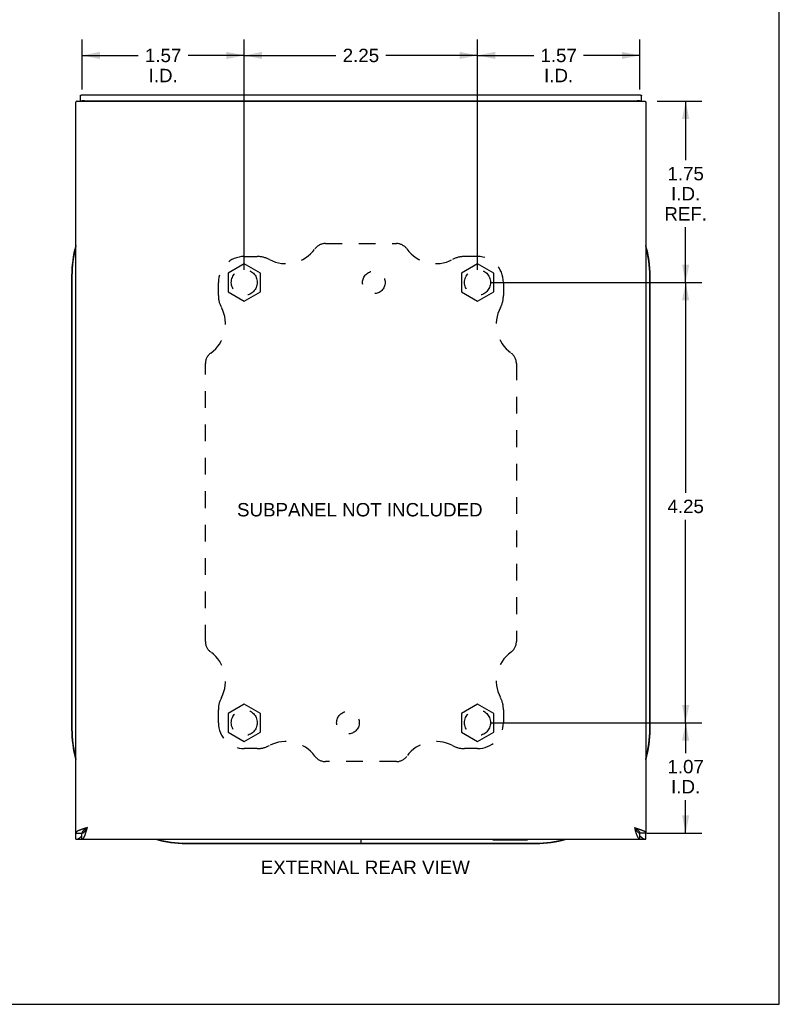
# Model space of a CAD drawing. Header units: inches. Extents: x 0 to 29.3, y 0 to 19.
# Tile 52 of 67: x 22 to 29.3, y 0 to 9.5. Entities that reach past the tile are written whole.
import ezdxf

# ---------------------------------------------------------------- set-up
doc = ezdxf.new("R2010")
doc.units = ezdxf.units.IN
doc.header["$LTSCALE"] = 1.612069
doc.header["$MEASUREMENT"] = 0
doc.linetypes.add('HIDDEN', pattern=[0.2, 0.1, -0.1])
doc.layers.get('0').update_dxf_attribs({"linetype": 'CONTINUOUS'})
for name, color, linetype in [('02___PRT_ALL_AXES', 7, 'CONTINUOUS'), ('06___PRT_ALL_SURFS', 7, 'CONTINUOUS'), ('DEFAULT_2', 8, 'HIDDEN'), ('DIMENSIONS', 7, 'CONTINUOUS')]:
    doc.layers.add(name, color=color, linetype=linetype)
doc.styles.get("Standard").update_dxf_attribs({"font": 'arial.ttf'})
doc.dimstyles.new('DIMSTYLE_1', dxfattribs={"dimtxt": 0.12931, "dimasz": 0.172414, "dimexe": 0.09, "dimexo": 0.07, "dimgap": 0.0375, "dimtad": 0, "dimtih": 1, "dimtoh": 1, "dimzin": 4, "dimdsep": 46, "dimtxsty": 'Standard', "dimblk": '_FILLED', "dimblk1": '_FILLED', "dimblk2": '_FILLED', "dimcen": 0.09, "dimazin": 1, "dimtfac": 1, "dimtofl": 0, "dimtmove": 0, "dimatfit": 3, "dimldrblk": '_FILLED', "dimfxl": 0, "dimtolj": 1, "dimtzin": 4, "dimarcsym": 0})

# ---------------------------------------------------------------- blocks, each defined once
blk = doc.blocks.new('_FILLED')
at = {"color": 0, "linetype": 'ByBlock'}
blk.add_solid([(0, 0), (-1, 0.2), (-1, -0.2)], dxfattribs=at)
blk = doc.blocks.new('*D3')
at = {"layer": 'DIMENSIONS', "color": 2, "linetype": 'Continuous'}
for p, q in [((28.132, 8.7174), (28.5622, 8.7174)), ((28.4071, 8.7174), (28.4071, 8.1476)), ((28.4071, 6.9682), (28.4071, 7.5011)), ((26.5198, 6.9682), (28.5622, 6.9682))]:
    blk.add_line(p, q, dxfattribs=at)
at = {"layer": 'DIMENSIONS', "color": 2, "linetype": 'Continuous', "xscale": 0.1724137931, "yscale": 0.1724137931, "zscale": 0.1724137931}
for p, rotation in [((28.4071, 8.7174), 90), ((28.4071, 6.9682), 270)]:
    blk.add_blockref('_FILLED', p, dxfattribs=dict(at, rotation=rotation))
at = {"layer": 'DIMENSIONS', "color": 2, "linetype": 'Continuous', "insert": (28.4071, 8.083), "char_height": 0.12931, "width": 0.410524, "attachment_point": 2, "line_spacing_factor": 0.9}
blk.add_mtext('1.75\\PI.D.\\PREF.', dxfattribs=at)
blk = doc.blocks.new('*D4')
at = {"layer": 'DIMENSIONS', "color": 2, "linetype": 'Continuous'}
for p, q in [((26.5198, 6.9682), (28.5622, 6.9682)), ((28.4071, 6.9682), (28.4071, 4.9355)), ((28.4071, 2.7182), (28.4071, 4.6769)), ((26.5198, 2.7182), (28.5622, 2.7182))]:
    blk.add_line(p, q, dxfattribs=at)
at = {"layer": 'DIMENSIONS', "color": 2, "linetype": 'Continuous', "xscale": 0.1724137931, "yscale": 0.1724137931, "zscale": 0.1724137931}
for p, rotation in [((28.4071, 6.9682), 90), ((28.4071, 2.7182), 270)]:
    blk.add_blockref('_FILLED', p, dxfattribs=dict(at, rotation=rotation))
at = {"layer": 'DIMENSIONS', "color": 2, "linetype": 'Continuous', "insert": (28.4071, 4.8709), "char_height": 0.12931, "width": 0.351397, "attachment_point": 2, "line_spacing_factor": 0.9}
blk.add_mtext('4.25', dxfattribs=at)
blk = doc.blocks.new('*D5')
at = {"layer": 'DIMENSIONS', "color": 2, "linetype": 'Continuous'}
for p, q in [((26.5198, 2.7182), (28.5622, 2.7182)), ((28.4071, 2.7182), (28.4071, 2.4237)), ((28.4071, 1.6532), (28.4071, 1.9711)), ((28.0328, 1.6532), (28.5622, 1.6532))]:
    blk.add_line(p, q, dxfattribs=at)
at = {"layer": 'DIMENSIONS', "color": 2, "linetype": 'Continuous', "xscale": 0.1724137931, "yscale": 0.1724137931, "zscale": 0.1724137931}
for p, rotation in [((28.4071, 2.7182), 90), ((28.4071, 1.6532), 270)]:
    blk.add_blockref('_FILLED', p, dxfattribs=dict(at, rotation=rotation))
at = {"layer": 'DIMENSIONS', "color": 2, "linetype": 'Continuous', "insert": (28.4071, 2.359), "char_height": 0.12931, "width": 0.351397, "attachment_point": 2, "line_spacing_factor": 0.9}
blk.add_mtext('1.07\\PI.D.', dxfattribs=at)
blk = doc.blocks.new('*D6')
at = {"layer": 'DIMENSIONS', "color": 2, "linetype": 'Continuous'}
for p, q in [((26.3992, 7.0889), (26.3992, 9.3145)), ((27.9642, 8.8289), (27.9642, 9.3145)), ((26.3992, 9.1593), (26.9413, 9.1593)), ((27.9642, 9.1593), (27.422, 9.1593))]:
    blk.add_line(p, q, dxfattribs=at)
at = {"layer": 'DIMENSIONS', "color": 2, "linetype": 'Continuous', "xscale": 0.1724137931, "yscale": 0.1724137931, "zscale": 0.1724137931, "rotation": 180}
blk.add_blockref('_FILLED', (26.3992, 9.1593), dxfattribs=at)
at = {"layer": 'DIMENSIONS', "color": 2, "linetype": 'Continuous', "xscale": 0.1724137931, "yscale": 0.1724137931, "zscale": 0.1724137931}
blk.add_blockref('_FILLED', (27.9642, 9.1593), dxfattribs=at)
at = {"layer": 'DIMENSIONS', "color": 2, "linetype": 'Continuous', "insert": (27.1817, 9.224), "char_height": 0.12931, "width": 0.351397, "attachment_point": 2, "line_spacing_factor": 0.9}
blk.add_mtext('1.57\\PI.D.', dxfattribs=at)
blk = doc.blocks.new('*D7')
at = {"layer": 'DIMENSIONS', "color": 2, "linetype": 'Continuous'}
for p, q in [((24.1492, 7.0889), (24.1492, 9.3145)), ((26.3992, 7.0889), (26.3992, 9.3145)), ((24.1492, 9.1593), (25.0338, 9.1593)), ((26.3992, 9.1593), (25.5145, 9.1593))]:
    blk.add_line(p, q, dxfattribs=at)
at = {"layer": 'DIMENSIONS', "color": 2, "linetype": 'Continuous', "xscale": 0.1724137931, "yscale": 0.1724137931, "zscale": 0.1724137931, "rotation": 180}
blk.add_blockref('_FILLED', (24.1492, 9.1593), dxfattribs=at)
at = {"layer": 'DIMENSIONS', "color": 2, "linetype": 'Continuous', "xscale": 0.1724137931, "yscale": 0.1724137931, "zscale": 0.1724137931}
blk.add_blockref('_FILLED', (26.3992, 9.1593), dxfattribs=at)
at = {"layer": 'DIMENSIONS', "color": 2, "linetype": 'Continuous', "insert": (25.2742, 9.224), "char_height": 0.12931, "width": 0.351397, "attachment_point": 2, "line_spacing_factor": 0.9}
blk.add_mtext('2.25', dxfattribs=at)
blk = doc.blocks.new('*D8')
at = {"layer": 'DIMENSIONS', "color": 2, "linetype": 'Continuous'}
for p, q in [((22.5842, 8.8289), (22.5842, 9.3145)), ((24.1492, 7.0889), (24.1492, 9.3145)), ((22.5842, 9.1593), (23.1263, 9.1593)), ((24.1492, 9.1593), (23.607, 9.1593))]:
    blk.add_line(p, q, dxfattribs=at)
at = {"layer": 'DIMENSIONS', "color": 2, "linetype": 'Continuous', "xscale": 0.1724137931, "yscale": 0.1724137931, "zscale": 0.1724137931, "rotation": 180}
blk.add_blockref('_FILLED', (22.5842, 9.1593), dxfattribs=at)
at = {"layer": 'DIMENSIONS', "color": 2, "linetype": 'Continuous', "xscale": 0.1724137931, "yscale": 0.1724137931, "zscale": 0.1724137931}
blk.add_blockref('_FILLED', (24.1492, 9.1593), dxfattribs=at)
at = {"layer": 'DIMENSIONS', "color": 2, "linetype": 'Continuous', "insert": (23.3667, 9.224), "char_height": 0.12931, "width": 0.351397, "attachment_point": 2, "line_spacing_factor": 0.9}
blk.add_mtext('1.57\\PI.D.', dxfattribs=at)

msp = doc.modelspace()

# ---------------------------------------------------------------- linework, layer by layer
at = {"color": 7, "linetype": 'Continuous'}
for p, q in [((29.3103, 0), (29.3103, 18.9655)), ((22.5682, 8.7174), (22.5682, 8.7729)), ((27.9802, 8.7174), (27.9802, 8.7729)), ((22.6082, 8.7208), (27.9402, 8.7208)), ((22.4838, 7.0307), (22.4838, 2.6557)), ((22.487, 7.0307), (22.487, 2.6557)), ((28.0613, 2.6557), (28.0613, 7.0307)), ((28.0645, 2.6557), (28.0645, 7.0307)), ((22.5242, 1.6532), (22.5832, 1.6532)), ((22.5242, 1.5932), (22.5242, 1.6532)), ((22.5832, 1.6532), (22.5847, 1.6533)), ((22.5832, 1.5932), (22.5832, 1.6532)), ((22.5842, 1.6552), (22.5842, 1.6532)), ((27.9122, 1.7052), (27.9153, 1.7004)), ((27.9636, 1.6533), (27.9652, 1.6532)), ((27.9641, 1.6552), (27.9642, 1.6532)), ((28.0242, 1.6532), (27.9652, 1.6532)), ((27.9652, 1.5932), (27.9652, 1.6532)), ((28.0242, 1.5932), (28.0242, 1.6532)), ((23.5867, 1.5561), (25.2722, 1.5561)), ((23.5867, 1.5529), (25.2722, 1.5529)), ((25.2722, 1.5932), (25.2722, 1.5529)), ((25.2742, 1.5932), (25.2742, 1.5529)), ((25.2742, 1.5561), (26.9617, 1.5561)), ((25.2742, 1.5529), (26.9617, 1.5529)), ((26.5457, 1.5882), (26.5457, 1.5932)), ((26.5457, 1.5882), (26.8827, 1.5882)), ((26.8827, 1.5882), (26.8827, 1.5932)), ((0, 0), (29.3103, 0))]:
    msp.add_line(p, q, dxfattribs=at)
at = {"color": 3, "linetype": 'Continuous'}
for p, q in [((22.6082, 8.7799), (27.9402, 8.7799)), ((22.5242, 1.6532), (22.5242, 8.7082)), ((22.537, 8.7174), (28.0113, 8.7174)), ((28.0242, 8.7082), (28.0242, 1.6532)), ((22.6362, 1.7052), (22.6258, 1.7022)), ((27.9122, 1.7052), (27.9153, 1.6949)), ((22.5242, 1.5932), (28.0242, 1.5932))]:
    msp.add_line(p, q, dxfattribs=at)
for points in [[(22.5682, 8.7729), (22.5682, 8.7733), (22.5684, 8.7737), (22.5687, 8.7741), (22.5692, 8.7745), (22.5697, 8.7749), (22.5704, 8.7752), (22.5712, 8.7756), (22.5721, 8.776), (22.5731, 8.7763), (22.5743, 8.7766), (22.5755, 8.777), (22.5769, 8.7773), (22.5783, 8.7776), (22.5799, 8.7779), (22.5815, 8.7781), (22.5832, 8.7784), (22.585, 8.7786), (22.5869, 8.7788), (22.5888, 8.779), (22.5908, 8.7792), (22.5928, 8.7794), (22.5949, 8.7795), (22.5971, 8.7796), (22.5993, 8.7797), (22.6015, 8.7798), (22.6037, 8.7798), (22.6059, 8.7799), (22.6082, 8.7799)], [(27.9402, 8.7799), (27.9424, 8.7799), (27.9446, 8.7798), (27.9469, 8.7798), (27.9491, 8.7797), (27.9512, 8.7796), (27.9534, 8.7795), (27.9555, 8.7794), (27.9575, 8.7792), (27.9595, 8.779), (27.9614, 8.7788), (27.9633, 8.7786), (27.9651, 8.7784), (27.9668, 8.7781), (27.9684, 8.7779), (27.97, 8.7776), (27.9714, 8.7773), (27.9728, 8.777), (27.974, 8.7766), (27.9752, 8.7763), (27.9762, 8.776), (27.9771, 8.7756), (27.9779, 8.7752), (27.9786, 8.7749), (27.9791, 8.7745), (27.9796, 8.7741), (27.9799, 8.7737), (27.9801, 8.7733), (27.9802, 8.7729)], [(22.537, 8.7174), (22.5349, 8.7167), (22.5331, 8.716), (22.5314, 8.7152), (22.5299, 8.7145), (22.5286, 8.7137), (22.5274, 8.7129), (22.5264, 8.7122), (22.5256, 8.7114), (22.525, 8.7106), (22.5245, 8.7098), (22.5242, 8.709), (22.5242, 8.7082)], [(28.0113, 8.7174), (28.0134, 8.7167), (28.0152, 8.716), (28.0169, 8.7152), (28.0184, 8.7145), (28.0197, 8.7137), (28.0209, 8.7129), (28.0219, 8.7122), (28.0227, 8.7114), (28.0233, 8.7106), (28.0238, 8.7098), (28.0241, 8.709), (28.0242, 8.7082)], [(22.6258, 1.7022), (22.6207, 1.7006), (22.6156, 1.6991), (22.6105, 1.6976), (22.6055, 1.6961), (22.6006, 1.6945), (22.5957, 1.693), (22.5909, 1.6915), (22.5862, 1.6899), (22.5817, 1.6884), (22.5772, 1.6869), (22.5729, 1.6854), (22.5687, 1.6838), (22.5646, 1.6823), (22.5607, 1.6808), (22.557, 1.6792), (22.5534, 1.6777), (22.55, 1.6762), (22.5468, 1.6746), (22.5438, 1.6731), (22.5409, 1.6716), (22.5383, 1.6701), (22.5359, 1.6685), (22.5337, 1.667), (22.5317, 1.6655), (22.53, 1.6639), (22.5284, 1.6624), (22.5271, 1.6609), (22.5261, 1.6594), (22.5252, 1.6578), (22.5246, 1.6563), (22.5243, 1.6548), (22.5242, 1.6532)], [(22.5242, 1.5932), (22.5256, 1.5933), (22.5271, 1.5933), (22.5285, 1.5934), (22.53, 1.5936), (22.5314, 1.5938), (22.5329, 1.594), (22.5343, 1.5943), (22.5358, 1.5946), (22.5372, 1.5949), (22.5387, 1.5953), (22.5401, 1.5958), (22.5415, 1.5963), (22.543, 1.5968), (22.5444, 1.5974), (22.5459, 1.598), (22.5473, 1.5986), (22.5488, 1.5993), (22.5502, 1.6), (22.5517, 1.6008), (22.5531, 1.6016), (22.5546, 1.6025), (22.556, 1.6034), (22.5575, 1.6043), (22.5589, 1.6052), (22.5604, 1.6062), (22.5618, 1.6073), (22.5633, 1.6084), (22.5647, 1.6095), (22.5662, 1.6106), (22.5676, 1.6118), (22.5691, 1.613), (22.5705, 1.6143), (22.572, 1.6156), (22.5734, 1.6169), (22.5749, 1.6183), (22.5763, 1.6197), (22.5778, 1.6211), (22.5792, 1.6226), (22.5807, 1.6241), (22.5821, 1.6256), (22.5832, 1.6267)], [(22.5832, 1.5932), (22.5847, 1.5934), (22.5863, 1.5937), (22.5878, 1.5943), (22.5894, 1.5951), (22.5909, 1.5962), (22.5925, 1.5975), (22.5941, 1.599), (22.5956, 1.6008), (22.5972, 1.6028), (22.5987, 1.605), (22.6003, 1.6074), (22.6019, 1.61), (22.6034, 1.6128), (22.605, 1.6158), (22.6065, 1.6191), (22.6081, 1.6225), (22.6096, 1.626), (22.6112, 1.6298), (22.6128, 1.6337), (22.6143, 1.6377), (22.6159, 1.6419), (22.6174, 1.6463), (22.619, 1.6507), (22.6206, 1.6553), (22.6221, 1.66), (22.6237, 1.6648), (22.6252, 1.6696), (22.6268, 1.6746), (22.6284, 1.6796), (22.6299, 1.6846), (22.6315, 1.6898), (22.633, 1.6949), (22.6362, 1.7052)], [(27.9122, 1.7052), (27.9225, 1.7022), (27.9276, 1.7006), (27.9327, 1.6991), (27.9378, 1.6976), (27.9428, 1.6961), (27.9477, 1.6945), (27.9526, 1.693), (27.9574, 1.6915), (27.9621, 1.6899), (27.9667, 1.6884), (27.9711, 1.6869), (27.9754, 1.6854), (27.9796, 1.6838), (27.9837, 1.6823), (27.9876, 1.6808), (27.9913, 1.6792), (27.9949, 1.6777), (27.9983, 1.6762), (28.0015, 1.6746), (28.0046, 1.6731), (28.0074, 1.6716), (28.01, 1.6701), (28.0124, 1.6685), (28.0146, 1.667), (28.0166, 1.6655), (28.0183, 1.6639), (28.0199, 1.6624), (28.0212, 1.6609), (28.0222, 1.6594), (28.0231, 1.6578), (28.0237, 1.6563), (28.024, 1.6548), (28.0242, 1.6532)], [(27.9153, 1.6949), (27.9168, 1.6898), (27.9184, 1.6847), (27.9199, 1.6796), (27.9215, 1.6746), (27.9231, 1.6696), (27.9246, 1.6648), (27.9262, 1.66), (27.9277, 1.6553), (27.9293, 1.6507), (27.9309, 1.6463), (27.9324, 1.642), (27.934, 1.6378), (27.9355, 1.6337), (27.9371, 1.6298), (27.9386, 1.626), (27.9402, 1.6225), (27.9418, 1.6191), (27.9433, 1.6159), (27.9449, 1.6128), (27.9464, 1.61), (27.948, 1.6074), (27.9496, 1.605), (27.9511, 1.6028), (27.9527, 1.6008), (27.9542, 1.599), (27.9558, 1.5975), (27.9574, 1.5962), (27.9589, 1.5951), (27.9605, 1.5943), (27.962, 1.5937), (27.9636, 1.5934), (27.9652, 1.5932)], [(27.9652, 1.6267), (27.9662, 1.6256), (27.9676, 1.6241), (27.9691, 1.6226), (27.9705, 1.6211), (27.972, 1.6197), (27.9734, 1.6183), (27.9749, 1.6169), (27.9763, 1.6156), (27.9778, 1.6143), (27.9792, 1.613), (27.9807, 1.6118), (27.9821, 1.6106), (27.9836, 1.6095), (27.985, 1.6084), (27.9865, 1.6073), (27.9879, 1.6062), (27.9894, 1.6052), (27.9908, 1.6043), (27.9923, 1.6034), (27.9937, 1.6025), (27.9952, 1.6016), (27.9966, 1.6008), (27.9981, 1.6), (27.9995, 1.5993), (28.001, 1.5986), (28.0024, 1.598), (28.0039, 1.5974), (28.0053, 1.5968), (28.0068, 1.5963), (28.0082, 1.5958), (28.0097, 1.5953), (28.0111, 1.5949), (28.0126, 1.5946), (28.014, 1.5943), (28.0155, 1.594), (28.0169, 1.5938), (28.0184, 1.5936), (28.0198, 1.5934), (28.0213, 1.5933), (28.0227, 1.5933), (28.0242, 1.5932)]]:
    msp.add_lwpolyline(points, dxfattribs=at)
at = {"color": 7, "linetype": 'Continuous'}
for points in [[(22.6082, 8.7208), (22.6059, 8.7208), (22.6037, 8.7208), (22.6015, 8.7207), (22.5993, 8.7206), (22.5971, 8.7205), (22.5949, 8.7204), (22.5928, 8.7203), (22.5908, 8.7201), (22.5888, 8.7199), (22.5869, 8.7197), (22.585, 8.7195), (22.5832, 8.7193), (22.5815, 8.719), (22.5799, 8.7188), (22.5783, 8.7185), (22.5769, 8.7182), (22.5755, 8.7179), (22.5743, 8.7175), (22.5737, 8.7174)], [(27.9746, 8.7174), (27.974, 8.7175), (27.9728, 8.7179), (27.9714, 8.7182), (27.97, 8.7185), (27.9684, 8.7188), (27.9668, 8.719), (27.9651, 8.7193), (27.9633, 8.7195), (27.9614, 8.7197), (27.9595, 8.7199), (27.9575, 8.7201), (27.9555, 8.7203), (27.9534, 8.7204), (27.9512, 8.7205), (27.9491, 8.7206), (27.9469, 8.7207), (27.9446, 8.7208), (27.9424, 8.7208), (27.9402, 8.7208)], [(22.6362, 1.7052), (22.633, 1.7032), (22.6299, 1.7012), (22.6268, 1.6992), (22.6237, 1.6972), (22.6207, 1.6952), (22.6177, 1.6932), (22.6148, 1.6912), (22.612, 1.6892), (22.6093, 1.6872), (22.6066, 1.6852), (22.6041, 1.6832), (22.6017, 1.6812), (22.5994, 1.6792), (22.5972, 1.6772), (22.5952, 1.6752), (22.5934, 1.6732), (22.5917, 1.6712), (22.5901, 1.6692), (22.5887, 1.6672), (22.5875, 1.6652), (22.5865, 1.6632), (22.5857, 1.6612), (22.585, 1.6592), (22.5845, 1.6572), (22.5842, 1.6552)], [(22.5847, 1.6533), (22.5863, 1.6535), (22.5878, 1.6537), (22.5894, 1.6541), (22.5909, 1.6546), (22.5925, 1.6552), (22.5941, 1.6559), (22.5956, 1.6567), (22.5972, 1.6577), (22.5987, 1.6587), (22.6003, 1.6598), (22.6019, 1.661), (22.6034, 1.6623), (22.605, 1.6637), (22.6065, 1.6652), (22.6081, 1.6668), (22.6096, 1.6685), (22.6112, 1.6702), (22.6128, 1.672), (22.6143, 1.6739), (22.6159, 1.6758), (22.6174, 1.6779), (22.619, 1.6799), (22.6206, 1.6821), (22.6221, 1.6842), (22.6237, 1.6865), (22.6252, 1.6887), (22.6268, 1.691), (22.6284, 1.6933), (22.6299, 1.6957), (22.6315, 1.698), (22.633, 1.7004), (22.6362, 1.7052)], [(27.9122, 1.7052), (27.9153, 1.7032), (27.9184, 1.7012), (27.9215, 1.6992), (27.9246, 1.6972), (27.9276, 1.6952), (27.9306, 1.6932), (27.9335, 1.6912), (27.9363, 1.6892), (27.9391, 1.6872), (27.9417, 1.6852), (27.9442, 1.6832), (27.9466, 1.6812), (27.9489, 1.6792), (27.9511, 1.6772), (27.9531, 1.6752), (27.9549, 1.6732), (27.9567, 1.6712), (27.9582, 1.6692), (27.9596, 1.6672), (27.9608, 1.6652), (27.9618, 1.6632), (27.9626, 1.6612), (27.9633, 1.6592), (27.9638, 1.6572), (27.9641, 1.6552)], [(27.9153, 1.7004), (27.9168, 1.6981), (27.9184, 1.6957), (27.9199, 1.6933), (27.9215, 1.691), (27.9231, 1.6887), (27.9246, 1.6864), (27.9262, 1.6842), (27.9277, 1.6821), (27.9293, 1.6799), (27.9309, 1.6779), (27.9324, 1.6759), (27.934, 1.6739), (27.9355, 1.672), (27.9371, 1.6702), (27.9386, 1.6685), (27.9402, 1.6668), (27.9418, 1.6652), (27.9433, 1.6637), (27.9449, 1.6623), (27.9464, 1.661), (27.948, 1.6598), (27.9496, 1.6587), (27.9511, 1.6577), (27.9527, 1.6567), (27.9542, 1.6559), (27.9558, 1.6552), (27.9574, 1.6546), (27.9589, 1.6541), (27.9605, 1.6537), (27.962, 1.6535), (27.9636, 1.6533)]]:
    msp.add_lwpolyline(points, dxfattribs=at)
for centre, radius, start, end in [((23.5867, 7.0307), 1.1029, 164.46127, 180), ((26.9617, 7.0307), 1.1029, 0, 15.53888), ((23.5867, 7.0307), 1.0996, 165.08078, 180), ((26.9617, 7.0307), 1.0996, 0, 14.91922), ((23.5867, 2.6557), 1.1029, 180, 195.53888), ((23.5867, 2.6557), 1.0996, 180, 194.91922), ((26.9617, 2.6557), 1.1029, 344.46127, 360), ((26.9617, 2.6557), 1.0996, 345.08078, 360), ((23.5867, 2.6557), 1.1029, 254.46127, 270), ((23.5867, 2.6557), 1.0996, 255.08078, 270), ((26.9617, 2.6557), 1.1029, 270, 285.53888), ((26.9617, 2.6557), 1.0996, 270, 284.91922)]:
    msp.add_arc(centre, radius, start, end, dxfattribs=at)
at = {"layer": '02___PRT_ALL_AXES', "color": 8, "linetype": 'HIDDEN'}
for centre, radius in [((24.1492, 6.9682), 0.125), ((25.3992, 6.9682), 0.109), ((26.3992, 6.9682), 0.125), ((24.1492, 2.7182), 0.125), ((25.1492, 2.7182), 0.109), ((26.3992, 2.7182), 0.125)]:
    msp.add_circle(centre, radius, dxfattribs=at)
at = {"layer": '06___PRT_ALL_SURFS', "color": 7, "linetype": 'Continuous'}
for p, q in [((24.1492, 7.1484), (23.9932, 7.0583)), ((24.3052, 7.0583), (24.1492, 7.1484)), ((26.3992, 7.1484), (26.2432, 7.0583)), ((26.5552, 7.0583), (26.3992, 7.1484)), ((23.9932, 7.0583), (23.9932, 6.8782)), ((24.3052, 6.8782), (24.3052, 7.0583)), ((26.2432, 7.0583), (26.2432, 6.8782)), ((26.5552, 6.8782), (26.5552, 7.0583)), ((23.9932, 6.8782), (24.1492, 6.7881)), ((24.1492, 6.7881), (24.3052, 6.8782)), ((26.2432, 6.8782), (26.3992, 6.7881)), ((26.3992, 6.7881), (26.5552, 6.8782)), ((24.1492, 2.8984), (23.9932, 2.8083)), ((24.3052, 2.8083), (24.1492, 2.8984)), ((26.3992, 2.8984), (26.2432, 2.8083)), ((26.5552, 2.8083), (26.3992, 2.8984)), ((23.9932, 2.8083), (23.9932, 2.6282)), ((24.3052, 2.6282), (24.3052, 2.8083)), ((26.2432, 2.8083), (26.2432, 2.6282)), ((26.5552, 2.6282), (26.5552, 2.8083)), ((23.9932, 2.6282), (24.1492, 2.5381)), ((24.1492, 2.5381), (24.3052, 2.6282)), ((26.2432, 2.6282), (26.3992, 2.5381)), ((26.3992, 2.5381), (26.5552, 2.6282))]:
    msp.add_line(p, q, dxfattribs=at)
at = {"layer": 'DEFAULT_2', "color": 8, "linetype": 'HIDDEN'}
for p, q in [((24.9319, 7.3432), (25.6164, 7.3432)), ((24.1492, 7.2182), (24.2742, 7.2182)), ((26.3992, 7.2182), (26.2742, 7.2182)), ((23.8992, 6.8432), (23.8992, 6.9682)), ((26.6492, 6.9682), (26.6492, 6.8432)), ((23.7742, 3.501), (23.7742, 6.1855)), ((26.7742, 6.1855), (26.7742, 3.501)), ((23.8992, 2.7182), (23.8992, 2.8432)), ((26.6492, 2.8432), (26.6492, 2.7182)), ((24.2742, 2.4682), (24.1492, 2.4682)), ((26.3992, 2.4682), (26.2742, 2.4682)), ((25.6164, 2.3432), (24.9319, 2.3432))]:
    msp.add_line(p, q, dxfattribs=at)
for centre, radius, start, end in [((24.9319, 7.2182), 0.125, 90, 144.1013), ((25.6164, 7.2182), 0.125, 35.8987, 90), ((24.552, 7.4932), 0.344, 242.10891, 324.1013), ((25.9963, 7.4932), 0.344, 215.8987, 297.89109), ((24.1492, 6.9682), 0.25, 90, 180), ((24.2742, 6.9682), 0.25, 62.10891, 90), ((26.2742, 6.9682), 0.25, 90, 117.89109), ((26.3992, 6.9682), 0.25, 0, 90), ((24.1492, 6.8432), 0.25, 180, 207.89109), ((26.3992, 6.8432), 0.25, 332.10891, 360), ((23.6242, 6.5654), 0.344, 305.8987, 27.89109), ((26.9242, 6.5654), 0.344, 152.10891, 234.1013), ((23.8992, 6.1855), 0.125, 125.8987, 180), ((26.6492, 6.1855), 0.125, 0, 54.1013), ((23.8992, 3.501), 0.125, 180, 234.1013), ((26.6492, 3.501), 0.125, 305.8987, 360), ((23.6242, 3.1211), 0.344, 332.10891, 54.1013), ((26.9242, 3.1211), 0.344, 125.8987, 207.89109), ((24.1492, 2.8432), 0.25, 152.10891, 180), ((26.3992, 2.8432), 0.25, 0, 27.89109), ((24.1492, 2.7182), 0.25, 180, 270), ((26.3992, 2.7182), 0.25, 270, 360), ((24.2742, 2.7182), 0.25, 270, 297.89109), ((24.552, 2.1932), 0.344, 35.8987, 117.89109), ((25.9963, 2.1932), 0.344, 62.10891, 144.1013), ((26.2742, 2.7182), 0.25, 242.10891, 270), ((24.9319, 2.4682), 0.125, 215.8987, 270), ((25.6164, 2.4682), 0.125, 270, 324.1013)]:
    msp.add_arc(centre, radius, start, end, dxfattribs=at)

# ---------------------------------------------------------------- texts
at = {"layer": 'DIMENSIONS', "color": 2, "linetype": 'Continuous', "char_height": 0.12931, "attachment_point": 2, "line_spacing_factor": 0.9}
for s, insert, width in [('SUBPANEL NOT INCLUDED', (25.2636, 4.8387), 2.364601), ('EXTERNAL REAR VIEW', (25.3167, 1.3869), 2.013203)]:
    msp.add_mtext(s, dxfattribs=dict(at, insert=insert, width=width))

# ---------------------------------------------------------------- dimensions: what is measured, and where the dimension line sits
at = {"layer": 'DIMENSIONS', "color": 2, "linetype": 'Continuous'}
dim = msp.add_linear_dim(base=(24.1491521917, 9.1593302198), p1=(22.5841521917, 8.7589040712), p2=(24.1491521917, 7.018924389), text='<>\\PI.D.', dimstyle='DIMSTYLE_1', dxfattribs=at)
dim.commit()
dim.dimension.update_dxf_attribs({"geometry": '*D8', "text_midpoint": (23.3666521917, 9.0623474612), "dimtype": 160})
for base, p1, p2, angle, picture, middle in [((24.1492, 9.1593), (26.3992, 7.0189), (24.1492, 7.0189), 180, '*D7', (25.273, 9.1586)), ((28.4071, 2.7182), (26.4498, 6.9682), (26.4498, 2.7182), 270, '*D4', (28.4043, 4.8055))]:
    dim = msp.add_linear_dim(base=base, p1=p1, p2=p2, angle=angle, dimstyle='DIMSTYLE_1', dxfattribs=at)
    dim.commit()
    dim.dimension.update_dxf_attribs({"geometry": picture, "text_midpoint": middle, "dimtype": 160})
for base, p1, p2, angle, text, picture, middle in [((26.3991521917, 9.1593302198), (27.9641521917, 8.7589040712), (26.3991521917, 7.018924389), 180, '<>\\PI.D.', '*D6', (27.1816521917, 9.0623474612)), ((28.4071, 6.9682), (28.062, 8.7174), (26.4498, 6.9682), 270, '<>\\PI.D.\\PREF.', '*D3', (28.4071, 7.8244)), ((28.4070677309, 2.7182347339), (27.9628418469, 1.6532347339), (26.4498418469, 2.7182347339), 90, '<>\\PI.D.', '*D5', (28.4070677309, 2.1973976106))]:
    dim = msp.add_linear_dim(base=base, p1=p1, p2=p2, angle=angle, text=text, dimstyle='DIMSTYLE_1', dxfattribs=at)
    dim.commit()
    dim.dimension.update_dxf_attribs({"geometry": picture, "text_midpoint": middle, "dimtype": 160})

doc.saveas('drawing.dxf')
